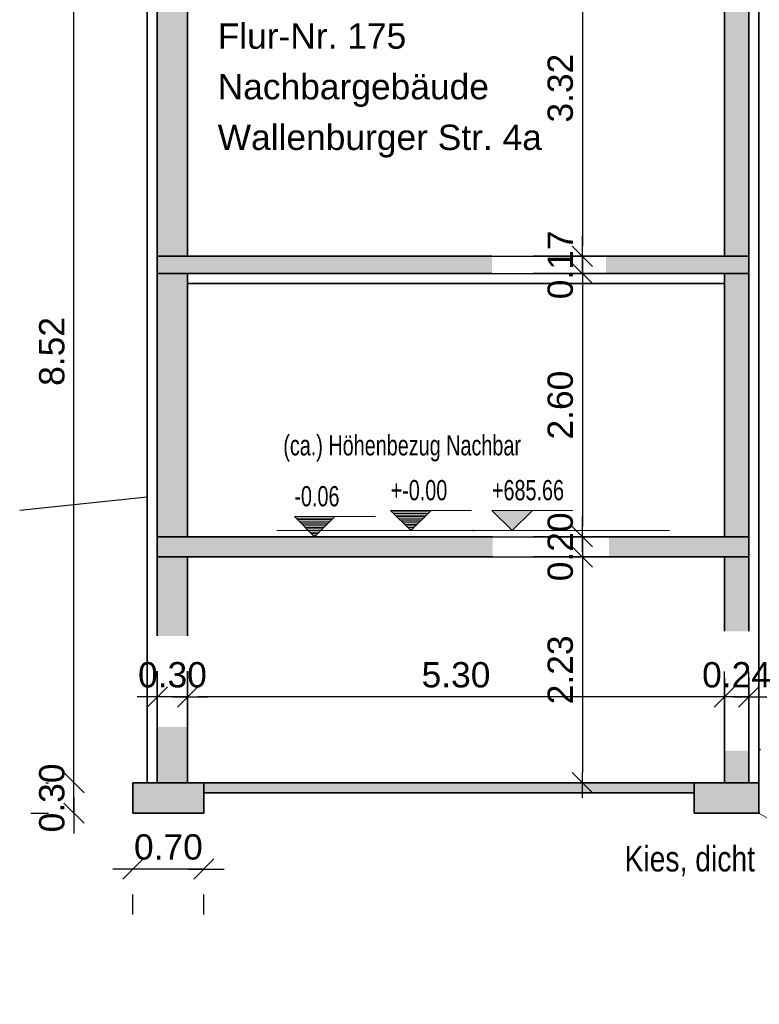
# Model space of a CAD drawing. Header units: metres. Extents: x 0 to 119, y 1 to 83.
# Tile 12 of 29: x 0.47 to 7.77, y 66.7 to 76.42. Entities that reach past the tile are written whole.
import ezdxf

# ---------------------------------------------------------------- set-up
doc = ezdxf.new("R2010")
doc.units = ezdxf.units.M
doc.linetypes.add('DURCHG', pattern=[0])
doc.linetypes.add('PUNKTE', pattern=[0.15, 0.05, -0.1])
for name, color, linetype in [('Bodenprofil', 7, 'Continuous'), ('Gel_nde', 7, 'Continuous'), ('MAKET', 7, 'Continuous'), ('Nachbargeb_ude', 7, 'Continuous')]:
    doc.layers.add(name, color=color, linetype=linetype)
doc.styles.add('Arial', font='arial.ttf')
doc.dimstyles.new('ISBSTRICH4E', dxfattribs={"dimtxt": 0.25, "dimasz": 0.1, "dimexe": 0.25, "dimexo": 1, "dimgap": 0.09, "dimtad": 1, "dimzin": 0, "dimdsep": 46, "dimtxsty": 'Arial', "dimblk": 'ID4', "dimblk1": 'ID4', "dimblk2": 'ID4', "dimsah": 1, "dimcen": 0.09, "dimdle": 0.15, "dimclrd": 7, "dimclre": 7, "dimclrt": 7, "dimazin": 0, "dimtfac": 1, "dimtdec": 4, "dimtix": 1, "dimtmove": 2, "dimatfit": 3, "dimfxl": 1, "dimtvp": 0.004, "dimtolj": 1, "dimtzin": 0, "dimarcsym": 0})

# ---------------------------------------------------------------- blocks, each defined once
blk = doc.blocks.new('ID4')
at = {"color": 7, "linetype": 'DURCHG', "lineweight": 25}
for p, q in [((-1, -1), (1, 1)), ((1.5, 0), (-1, 0))]:
    blk.add_line(p, q, dxfattribs=at)
blk = doc.blocks.new('*D46')
at = {"layer": 'Defpoints', "color": 0}
for p in [(1.0045, 77.4068), (1.7275, 77.4068), (1.7275, 68.8868)]:
    blk.add_point(p, dxfattribs=at)
at = {"layer": 'MAKET', "color": 7, "lineweight": -2}
for p, q in [((0.7275, 77.4068), (0.7545, 77.4068)), ((1.0045, 68.9868), (1.0045, 77.3068)), ((0.7275, 68.8868), (0.7545, 68.8868))]:
    blk.add_line(p, q, dxfattribs=at)
at = {"layer": 'MAKET', "color": 7, "lineweight": -2, "xscale": 0.1, "yscale": 0.1, "zscale": 0.1}
for p, rotation in [((1.0045, 77.4068), 90), ((1.0045, 68.8868), 270)]:
    blk.add_blockref('ID4', p, dxfattribs=dict(at, rotation=rotation))
at = {"layer": 'MAKET', "color": 7, "insert": (0.7869, 73.1468), "char_height": 0.25, "attachment_point": 5, "rotation": 90, "style": 'Arial'}
blk.add_mtext('\\A1;8.52', dxfattribs=at)
blk = doc.blocks.new('*D47')
at = {"layer": 'Defpoints', "color": 0}
for p in [(1.0045, 68.8868), (1.7275, 68.8868), (1.5775, 68.5868)]:
    blk.add_point(p, dxfattribs=at)
at = {"layer": 'MAKET', "color": 7, "lineweight": -2}
for p, q in [((1.0045, 68.9868), (1.0045, 69.0868)), ((0.7275, 68.8868), (0.7545, 68.8868)), ((1.0045, 68.5868), (1.0045, 68.8868)), ((0.5775, 68.5868), (0.7545, 68.5868)), ((1.0045, 68.4868), (1.0045, 68.3868))]:
    blk.add_line(p, q, dxfattribs=at)
at = {"layer": 'MAKET', "color": 7, "lineweight": -2, "xscale": 0.1, "yscale": 0.1, "zscale": 0.1}
for p, rotation in [((1.0045, 68.8868), 270), ((1.0045, 68.5868), 90)]:
    blk.add_blockref('ID4', p, dxfattribs=dict(at, rotation=rotation))
at = {"layer": 'MAKET', "color": 7, "insert": (0.7868, 68.7368), "char_height": 0.25, "attachment_point": 5, "rotation": 90, "style": 'Arial'}
blk.add_mtext('\\A1;0.30', dxfattribs=at)
blk = doc.blocks.new('*D48')
at = {"layer": 'Defpoints', "color": 0}
for p in [(7.429, 69.7342), (7.429, 68.8868), (7.669, 68.8868)]:
    blk.add_point(p, dxfattribs=at)
at = {"layer": 'MAKET', "color": 7, "lineweight": -2}
for p, q in [((7.429, 69.8868), (7.429, 69.9842)), ((7.669, 69.8868), (7.669, 69.9842)), ((7.329, 69.7342), (7.229, 69.7342)), ((7.669, 69.7342), (7.429, 69.7342)), ((7.769, 69.7342), (7.869, 69.7342))]:
    blk.add_line(p, q, dxfattribs=at)
at = {"layer": 'MAKET', "color": 7, "lineweight": -2, "xscale": 0.1, "yscale": 0.1, "zscale": 0.1}
blk.add_blockref('ID4', (7.429, 69.7342), dxfattribs=at)
at = {"layer": 'MAKET', "color": 7, "lineweight": -2, "xscale": 0.1, "yscale": 0.1, "zscale": 0.1, "rotation": 180}
blk.add_blockref('ID4', (7.669, 69.7342), dxfattribs=at)
at = {"layer": 'MAKET', "color": 7, "insert": (7.549, 69.9518), "char_height": 0.25, "attachment_point": 5, "style": 'Arial'}
blk.add_mtext('\\A1;0.24', dxfattribs=at)
blk = doc.blocks.new('*D49')
at = {"layer": 'Defpoints', "color": 0}
for p in [(2.1275, 70.3371), (2.1275, 69.7342), (7.429, 68.8868)]:
    blk.add_point(p, dxfattribs=at)
at = {"layer": 'MAKET', "color": 7, "lineweight": -2}
for p, q in [((7.429, 69.8868), (7.429, 69.9842)), ((7.329, 69.7342), (2.2275, 69.7342)), ((2.1275, 69.3371), (2.1275, 69.4842))]:
    blk.add_line(p, q, dxfattribs=at)
at = {"layer": 'MAKET', "color": 7, "lineweight": -2, "xscale": 0.1, "yscale": 0.1, "zscale": 0.1, "rotation": 180}
blk.add_blockref('ID4', (2.1275, 69.7342), dxfattribs=at)
at = {"layer": 'MAKET', "color": 7, "lineweight": -2, "xscale": 0.1, "yscale": 0.1, "zscale": 0.1}
blk.add_blockref('ID4', (7.429, 69.7342), dxfattribs=at)
at = {"layer": 'MAKET', "color": 7, "insert": (4.7782, 69.9519), "char_height": 0.25, "attachment_point": 5, "style": 'Arial'}
blk.add_mtext('\\A1;5.30', dxfattribs=at)
blk = doc.blocks.new('*D50')
at = {"layer": 'Defpoints', "color": 0}
for p in [(1.8275, 70.3371), (2.1275, 70.3371), (1.8275, 69.7342)]:
    blk.add_point(p, dxfattribs=at)
at = {"layer": 'MAKET', "color": 7, "lineweight": -2}
for p, q in [((1.7275, 69.7342), (1.6275, 69.7342)), ((2.1275, 69.7342), (1.8275, 69.7342)), ((2.2275, 69.7342), (2.3275, 69.7342)), ((1.8275, 69.3371), (1.8275, 69.4842)), ((2.1275, 69.3371), (2.1275, 69.4842))]:
    blk.add_line(p, q, dxfattribs=at)
at = {"layer": 'MAKET', "color": 7, "lineweight": -2, "xscale": 0.1, "yscale": 0.1, "zscale": 0.1}
blk.add_blockref('ID4', (1.8275, 69.7342), dxfattribs=at)
at = {"layer": 'MAKET', "color": 7, "lineweight": -2, "xscale": 0.1, "yscale": 0.1, "zscale": 0.1, "rotation": 180}
blk.add_blockref('ID4', (2.1275, 69.7342), dxfattribs=at)
at = {"layer": 'MAKET', "color": 7, "insert": (1.9775, 69.9519), "char_height": 0.25, "attachment_point": 5, "style": 'Arial'}
blk.add_mtext('\\A1;0.30', dxfattribs=at)
blk = doc.blocks.new('*D51')
at = {"layer": 'Defpoints', "color": 0}
for p in [(1.5875, 68.5868), (2.2875, 68.5868), (1.5875, 68.034)]:
    blk.add_point(p, dxfattribs=at)
at = {"layer": 'MAKET', "color": 7, "lineweight": -2}
for p, q in [((1.4875, 68.034), (1.3875, 68.034)), ((2.2875, 68.034), (1.5875, 68.034)), ((2.3875, 68.034), (2.4875, 68.034)), ((1.5875, 67.5868), (1.5875, 67.784)), ((2.2875, 67.5868), (2.2875, 67.784))]:
    blk.add_line(p, q, dxfattribs=at)
at = {"layer": 'MAKET', "color": 7, "lineweight": -2, "xscale": 0.1, "yscale": 0.1, "zscale": 0.1}
blk.add_blockref('ID4', (1.5875, 68.034), dxfattribs=at)
at = {"layer": 'MAKET', "color": 7, "lineweight": -2, "xscale": 0.1, "yscale": 0.1, "zscale": 0.1, "rotation": 180}
blk.add_blockref('ID4', (2.2875, 68.034), dxfattribs=at)
at = {"layer": 'MAKET', "color": 7, "insert": (1.9375, 68.2516), "char_height": 0.25, "attachment_point": 5, "style": 'Arial'}
blk.add_mtext('\\A1;0.70', dxfattribs=at)
blk = doc.blocks.new('*D52')
at = {"layer": 'Defpoints', "color": 0}
for p in [(1.8275, 77.4068), (1.8275, 74.0868), (6.0268, 74.0868)]:
    blk.add_point(p, dxfattribs=at)
at = {"layer": 'MAKET', "color": 7, "lineweight": -2}
for p, q in [((2.8275, 77.4068), (6.2768, 77.4068)), ((6.0268, 77.3068), (6.0268, 74.1868)), ((2.8275, 74.0868), (6.2768, 74.0868))]:
    blk.add_line(p, q, dxfattribs=at)
at = {"layer": 'MAKET', "color": 7, "lineweight": -2, "xscale": 0.1, "yscale": 0.1, "zscale": 0.1}
for p, rotation in [((6.0268, 77.4068), 90), ((6.0268, 74.0868), 270)]:
    blk.add_blockref('ID4', p, dxfattribs=dict(at, rotation=rotation))
at = {"layer": 'MAKET', "color": 7, "insert": (5.8091, 75.7468), "char_height": 0.25, "attachment_point": 5, "rotation": 90, "style": 'Arial'}
blk.add_mtext('\\A1;3.32', dxfattribs=at)
blk = doc.blocks.new('*D53')
at = {"layer": 'Defpoints', "color": 0}
for p in [(1.8275, 74.0868), (1.8275, 73.9168), (6.0268, 73.9168)]:
    blk.add_point(p, dxfattribs=at)
at = {"layer": 'MAKET', "color": 7, "lineweight": -2}
for p, q in [((6.0268, 74.1868), (6.0268, 74.2868)), ((2.8275, 74.0868), (6.2768, 74.0868)), ((6.0268, 74.0868), (6.0268, 73.9168)), ((2.8275, 73.9168), (6.2768, 73.9168)), ((6.0268, 73.8168), (6.0268, 73.7168))]:
    blk.add_line(p, q, dxfattribs=at)
at = {"layer": 'MAKET', "color": 7, "lineweight": -2, "xscale": 0.1, "yscale": 0.1, "zscale": 0.1}
for p, rotation in [((6.0268, 74.0868), 270), ((6.0268, 73.9168), 90)]:
    blk.add_blockref('ID4', p, dxfattribs=dict(at, rotation=rotation))
at = {"layer": 'MAKET', "color": 7, "insert": (5.8092, 74.0018), "char_height": 0.25, "attachment_point": 5, "rotation": 90, "style": 'Arial'}
blk.add_mtext('\\A1;0.17', dxfattribs=at)
blk = doc.blocks.new('*D54')
at = {"layer": 'Defpoints', "color": 0}
for p in [(1.8275, 73.9168), (1.8275, 71.3168), (6.0268, 71.3168)]:
    blk.add_point(p, dxfattribs=at)
at = {"layer": 'MAKET', "color": 7, "lineweight": -2}
for p, q in [((2.8275, 73.9168), (6.2768, 73.9168)), ((6.0268, 73.8168), (6.0268, 71.4168)), ((2.8275, 71.3168), (6.2768, 71.3168))]:
    blk.add_line(p, q, dxfattribs=at)
at = {"layer": 'MAKET', "color": 7, "lineweight": -2, "xscale": 0.1, "yscale": 0.1, "zscale": 0.1}
for p, rotation in [((6.0268, 73.9168), 90), ((6.0268, 71.3168), 270)]:
    blk.add_blockref('ID4', p, dxfattribs=dict(at, rotation=rotation))
at = {"layer": 'MAKET', "color": 7, "insert": (5.8092, 72.6168), "char_height": 0.25, "attachment_point": 5, "rotation": 90, "style": 'Arial'}
blk.add_mtext('\\A1;2.60', dxfattribs=at)
blk = doc.blocks.new('*D55')
at = {"layer": 'Defpoints', "color": 0}
for p in [(1.8275, 71.3168), (1.8275, 71.1168), (6.0268, 71.1168)]:
    blk.add_point(p, dxfattribs=at)
at = {"layer": 'MAKET', "color": 7, "lineweight": -2}
for p, q in [((6.0268, 71.4168), (6.0268, 71.5168)), ((2.8275, 71.3168), (6.2768, 71.3168)), ((6.0268, 71.3168), (6.0268, 71.1168)), ((2.8275, 71.1168), (6.2768, 71.1168)), ((6.0268, 71.0168), (6.0268, 70.9168))]:
    blk.add_line(p, q, dxfattribs=at)
at = {"layer": 'MAKET', "color": 7, "lineweight": -2, "xscale": 0.1, "yscale": 0.1, "zscale": 0.1}
for p, rotation in [((6.0268, 71.3168), 270), ((6.0268, 71.1168), 90)]:
    blk.add_blockref('ID4', p, dxfattribs=dict(at, rotation=rotation))
at = {"layer": 'MAKET', "color": 7, "insert": (5.8092, 71.2168), "char_height": 0.25, "attachment_point": 5, "rotation": 90, "style": 'Arial'}
blk.add_mtext('\\A1;0.20', dxfattribs=at)
blk = doc.blocks.new('*D56')
at = {"layer": 'Defpoints', "color": 0}
for p in [(1.8275, 71.1168), (2.2775, 68.8868), (6.0268, 68.8868)]:
    blk.add_point(p, dxfattribs=at)
at = {"layer": 'MAKET', "color": 7, "lineweight": -2}
for p, q in [((2.8275, 71.1168), (6.2768, 71.1168)), ((6.0268, 71.0168), (6.0268, 68.9868)), ((3.2775, 68.8868), (6.2768, 68.8868))]:
    blk.add_line(p, q, dxfattribs=at)
at = {"layer": 'MAKET', "color": 7, "lineweight": -2, "xscale": 0.1, "yscale": 0.1, "zscale": 0.1}
for p, rotation in [((6.0268, 71.1168), 90), ((6.0268, 68.8868), 270)]:
    blk.add_blockref('ID4', p, dxfattribs=dict(at, rotation=rotation))
at = {"layer": 'MAKET', "color": 7, "insert": (5.8091, 70.0018), "char_height": 0.25, "attachment_point": 5, "rotation": 90, "style": 'Arial'}
blk.add_mtext('\\A1;2.23', dxfattribs=at)
blk = doc.blocks.new('DIM51')
at = {"layer": 'Nachbargeb_ude', "color": 7, "linetype": 'DURCHG', "lineweight": 18}
for p, q in [((4.7595, 78.6368), (4.5595, 78.8368)), ((4.5595, 78.8368), (5.3595, 78.8368)), ((4.5749, 78.8214), (4.9441, 78.8214)), ((4.5903, 78.806), (4.9287, 78.806)), ((4.6056, 78.7907), (4.9133, 78.7907)), ((4.621, 78.7753), (4.898, 78.7753)), ((4.9595, 78.8368), (4.7595, 78.6368)), ((4.6364, 78.7599), (4.8826, 78.7599)), ((4.6518, 78.7445), (4.8672, 78.7445)), ((4.6672, 78.7291), (4.8518, 78.7291)), ((4.6826, 78.7137), (4.8364, 78.7137)), ((4.698, 78.6984), (4.821, 78.6984)), ((4.7133, 78.683), (4.8056, 78.683)), ((4.5595, 78.6368), (4.9595, 78.6368)), ((4.7287, 78.6676), (4.7903, 78.6676)), ((4.7441, 78.6522), (4.7749, 78.6522)), ((4.5475, 77.4068), (4.3475, 77.6068)), ((4.3475, 77.6068), (5.1475, 77.6068)), ((4.7475, 77.6068), (4.5475, 77.4068)), ((4.3629, 77.5914), (4.7321, 77.5914)), ((4.3782, 77.576), (4.7167, 77.576)), ((4.3936, 77.5607), (4.7013, 77.5607)), ((4.409, 77.5453), (4.6859, 77.5453)), ((4.4244, 77.5299), (4.6706, 77.5299)), ((4.4398, 77.5145), (4.6552, 77.5145)), ((4.3475, 77.4068), (4.7475, 77.4068)), ((4.4552, 77.4991), (4.6398, 77.4991)), ((4.4706, 77.4837), (4.6244, 77.4837)), ((4.4859, 77.4684), (4.609, 77.4684)), ((4.5013, 77.453), (4.5936, 77.453)), ((4.5167, 77.4376), (4.5782, 77.4376)), ((4.5321, 77.4222), (4.5629, 77.4222)), ((4.3322, 71.3768), (4.1322, 71.5768)), ((4.1322, 71.5768), (4.9322, 71.5768)), ((4.5322, 71.5768), (4.3322, 71.3768)), ((3.3814, 71.3168), (3.1814, 71.5168)), ((3.1814, 71.5168), (3.9814, 71.5168)), ((3.1968, 71.5014), (3.566, 71.5014)), ((3.2121, 71.486), (3.5506, 71.486)), ((3.5814, 71.5168), (3.3814, 71.3168)), ((4.1475, 71.5614), (4.5168, 71.5614)), ((4.1629, 71.546), (4.5014, 71.546)), ((4.1783, 71.5307), (4.486, 71.5307)), ((4.1937, 71.5153), (4.4706, 71.5153)), ((4.2091, 71.4999), (4.4552, 71.4999)), ((4.2245, 71.4845), (4.4398, 71.4845)), ((3.2275, 71.4707), (3.5352, 71.4707)), ((3.2429, 71.4553), (3.5198, 71.4553)), ((3.2583, 71.4399), (3.5045, 71.4399)), ((3.2737, 71.4245), (3.4891, 71.4245)), ((3.2891, 71.4091), (3.4737, 71.4091)), ((3.3045, 71.3937), (3.4583, 71.3937)), ((3.3198, 71.3784), (3.4429, 71.3784)), ((4.1322, 71.3768), (4.5322, 71.3768)), ((4.2398, 71.4691), (4.4245, 71.4691)), ((4.2552, 71.4537), (4.4091, 71.4537)), ((4.2706, 71.4384), (4.3937, 71.4384)), ((4.286, 71.423), (4.3783, 71.423)), ((4.3014, 71.4076), (4.3629, 71.4076)), ((4.3168, 71.3922), (4.3475, 71.3922)), ((3.1814, 71.3168), (3.5814, 71.3168)), ((3.3352, 71.363), (3.4275, 71.363)), ((3.3506, 71.3476), (3.4121, 71.3476)), ((3.366, 71.3322), (3.3968, 71.3322))]:
    blk.add_line(p, q, dxfattribs=at)
at = {"layer": 'Nachbargeb_ude', "color": 4}
for p in [(4.7982, 78.6368), (4.7982, 77.4068), (4.9475, 71.3768), (3.0069, 71.3168)]:
    blk.add_point(p, dxfattribs=at)
at = {"layer": 'Nachbargeb_ude', "color": 7, "style": 'Arial', "width": 0.7}
for s, p in [('+7.26', (4.5595, 78.9368)), ('+6.03', (4.3475, 77.7068)), ('+-0.00', (4.1322, 71.6768)), ('-0.06', (3.1814, 71.6168))]:
    blk.add_text(s, height=0.2, dxfattribs=at).set_placement(p)
blk = doc.blocks.new('DIM320')
at = {"layer": 'Nachbargeb_ude', "color": 7, "linetype": 'DURCHG', "lineweight": 18}
for p, q in [((9.5592, 68.2668), (9.3592, 68.4668)), ((9.3592, 68.4668), (10.1592, 68.4668)), ((9.7592, 68.4668), (9.5592, 68.2668)), ((9.3592, 68.2668), (9.7592, 68.2668))]:
    blk.add_line(p, q, dxfattribs=at)
at = {"layer": 'Nachbargeb_ude', "color": 4}
for p in [(11.624, 71.9201), (4.9475, 71.3768), (9.7769, 70.2168), (7.779, 69.2144), (8.8938, 68.2668)]:
    blk.add_point(p, dxfattribs=at)
blk = doc.blocks.new('DIM323')
at = {"layer": 'Nachbargeb_ude', "color": 7, "linetype": 'DURCHG', "lineweight": 18}
for p, q in [((5.3329, 71.3768), (5.1329, 71.5768)), ((5.1329, 71.5768), (5.9329, 71.5768)), ((5.5329, 71.5768), (5.3329, 71.3768)), ((5.1329, 71.3768), (5.5329, 71.3768))]:
    blk.add_line(p, q, dxfattribs=at)
at = {"layer": 'Nachbargeb_ude', "color": 7, "style": 'Arial', "width": 0.7}
blk.add_text('+684.50', height=0.2, dxfattribs=at).set_placement((9.3332, 70.5168))
blk = doc.blocks.new('DIM324')
at = {"layer": 'Nachbargeb_ude', "color": 7, "linetype": 'DURCHG', "lineweight": 18}
for p, q in [((11.0462, 71.9201), (10.8462, 71.7201)), ((10.8462, 71.9201), (11.2462, 71.9201)), ((11.2462, 71.7201), (11.0462, 71.9201)), ((10.8462, 71.7201), (11.6462, 71.7201))]:
    blk.add_line(p, q, dxfattribs=at)
at = {"layer": 'Nachbargeb_ude', "color": 7, "style": 'Arial', "width": 0.7}
blk.add_text('+685.66', height=0.2, dxfattribs=at).set_placement((5.1329, 71.6768))

msp = doc.modelspace()

# ---------------------------------------------------------------- hatches: boundary and pattern name
at = {"layer": 'MAKET'}
msp.add_hatch(color=7, dxfattribs=at).paths.add_polyline_path([(5.3329, 71.3768), (5.5329, 71.5768), (5.1329, 71.5768)])
at = {"layer": 'Nachbargeb_ude'}
for points in [[(1.8275, 71.3168), (2.1275, 71.3168), (2.1275, 77.4068), (1.8275, 77.4068)], [(7.429, 71.3168), (7.669, 71.3168), (7.669, 77.4068), (7.429, 77.4068)], [(2.1275, 73.9168), (5.1344, 73.9168), (5.1344, 74.0868), (2.1275, 74.0868)], [(6.2611, 73.9168), (7.429, 73.9168), (7.429, 74.0868), (6.2611, 74.0868)], [(1.8275, 71.1168), (5.1402, 71.1168), (5.1402, 71.3168), (1.8275, 71.3168)], [(6.2902, 71.1168), (7.429, 71.1168), (7.429, 71.3168), (6.2902, 71.3168)], [(7.429, 70.3831), (7.669, 70.3831), (7.669, 71.3168), (7.429, 71.3168)], [(1.8275, 70.3371), (2.1275, 70.3371), (2.1275, 71.1168), (1.8275, 71.1168)], [(1.8275, 68.8868), (2.1275, 68.8868), (2.1275, 69.4382), (1.8275, 69.4382)], [(7.429, 68.8868), (7.669, 68.8868), (7.669, 69.205), (7.429, 69.205)], [(1.5875, 68.5868), (2.2875, 68.5868), (2.2875, 68.8868), (1.5875, 68.8868)], [(2.2775, 68.7868), (7.169, 68.7868), (7.169, 68.8868), (2.2775, 68.8868)], [(7.129, 68.5868), (7.769, 68.5868), (7.769, 68.8868), (7.129, 68.8868)]]:
    msp.add_hatch(color=7, dxfattribs=at).paths.add_polyline_path(points)

# ---------------------------------------------------------------- linework, layer by layer
at = {"layer": 'Gel_nde', "color": 84, "linetype": 'DURCHG', "lineweight": 25}
msp.add_line((1.7275, 71.7068), (0.4686, 71.5764), dxfattribs=at)
at = {"layer": 'Nachbargeb_ude', "color": 7, "linetype": 'DURCHG', "lineweight": 35}
for p, q in [((1.7275, 68.8868), (1.7275, 77.4068)), ((1.8275, 70.3371), (1.8275, 77.4068)), ((2.1275, 77.4068), (2.1275, 74.0868)), ((7.429, 77.4068), (7.429, 74.0868)), ((7.669, 77.4068), (7.669, 70.3831)), ((7.769, 77.4068), (7.769, 68.5868)), ((1.8275, 74.0868), (5.1344, 74.0868)), ((5.5408, 74.0868), (7.669, 74.0868)), ((1.8275, 73.9168), (5.1344, 73.9168)), ((2.1275, 73.9168), (2.1275, 71.3168)), ((5.5408, 73.9168), (7.669, 73.9168)), ((7.429, 73.9168), (7.429, 71.3168)), ((2.1275, 73.8168), (7.429, 73.8168)), ((1.8275, 71.3168), (5.1402, 71.3168)), ((5.5408, 71.3168), (7.669, 71.3168)), ((1.8275, 71.1168), (5.1402, 71.1168)), ((2.1275, 70.3371), (2.1275, 71.1168)), ((5.5408, 71.1168), (7.669, 71.1168)), ((7.429, 70.3831), (7.429, 71.1168)), ((1.8275, 68.8868), (1.8275, 69.9896)), ((2.1275, 68.8868), (2.1275, 69.9896)), ((7.429, 68.8868), (7.429, 69.9232)), ((7.669, 69.9232), (7.669, 68.8868)), ((1.5875, 68.8868), (2.2775, 68.8868)), ((1.5875, 68.8868), (1.5875, 68.5868)), ((2.2775, 68.8868), (7.169, 68.8868)), ((2.2875, 68.8868), (2.2875, 68.5868)), ((7.129, 68.8868), (7.129, 68.5868)), ((7.769, 68.8868), (7.169, 68.8868)), ((2.2875, 68.7868), (7.129, 68.7868)), ((1.5875, 68.5868), (2.2875, 68.5868)), ((7.779, 68.5868), (7.129, 68.5868))]:
    msp.add_line(p, q, dxfattribs=at)
at = {"layer": 'Nachbargeb_ude', "color": 7, "linetype": 'DURCHG', "lineweight": 18}
msp.add_line((3.0069, 71.3768), (6.888, 71.3768), dxfattribs=at)
at = {"layer": 'Nachbargeb_ude', "color": 8, "linetype": 'PUNKTE', "lineweight": 9}
msp.add_line((7.769, 68.5868), (11.0391, 66.6988), dxfattribs=at)

# ---------------------------------------------------------------- block references
for name in ['DIM51', 'DIM320', 'DIM324', 'DIM323']:
    msp.add_blockref(name, (0, 0))

# ---------------------------------------------------------------- texts
at = {"layer": 'Bodenprofil', "color": 84, "style": 'Arial', "width": 0.8}
msp.add_text('Kies, dicht', height=0.25, rotation=360, dxfattribs=at).set_placement((6.4427, 68.0107))
at = {"layer": 'Nachbargeb_ude', "color": 7, "style": 'Arial'}
for s, p in [('Flur-Nr. 175', (2.4241, 76.1365)), ('Nachbargebäude', (2.4241, 75.6365)), ('Wallenburger Str. 4a', (2.4241, 75.1365))]:
    msp.add_text(s, height=0.25, dxfattribs=at).set_placement(p)
at = {"layer": 'Nachbargeb_ude', "color": 7, "style": 'Arial', "width": 0.7}
msp.add_text('(ca.) Höhenbezug Nachbar', height=0.2, dxfattribs=at).set_placement((3.0723, 72.1197))

# ---------------------------------------------------------------- dimensions: what is measured, and where the dimension line sits
at = {"layer": 'MAKET'}
for base, p1, p2, picture, middle in [((1.0045, 77.4068), (1.7275, 68.8868), (1.7275, 77.4068), '*D46', (0.7869, 73.1468)), ((6.0268, 74.0868), (1.8275, 77.4068), (1.8275, 74.0868), '*D52', (5.8091, 75.7468)), ((6.0268, 73.9168), (1.8275, 74.0868), (1.8275, 73.9168), '*D53', (5.8092, 74.0018)), ((6.0268, 71.3168), (1.8275, 73.9168), (1.8275, 71.3168), '*D54', (5.8092, 72.6168)), ((6.0268, 71.1168), (1.8275, 71.3168), (1.8275, 71.1168), '*D55', (5.8092, 71.2168)), ((6.0268, 68.8868), (1.8275, 71.1168), (2.2775, 68.8868), '*D56', (5.8091, 70.0018)), ((1.0045, 68.8868), (1.5775, 68.5868), (1.7275, 68.8868), '*D47', (0.7868, 68.7368))]:
    dim = msp.add_linear_dim(base=base, p1=p1, p2=p2, angle=90, dimstyle='ISBSTRICH4E', override={"dimasz": 0.1}, dxfattribs=at)
    dim.commit()
    dim.dimension.update_dxf_attribs({"geometry": picture, "text_midpoint": middle})
for base, p1, p2, picture, middle in [((1.8275, 69.7342), (2.1275, 70.3371), (1.8275, 70.3371), '*D50', (1.9775, 69.9519)), ((2.1275, 69.7342), (7.429, 68.8868), (2.1275, 70.3371), '*D49', (4.7782, 69.9519)), ((7.429, 69.7342), (7.669, 68.8868), (7.429, 68.8868), '*D48', (7.549, 69.9518)), ((1.5875, 68.034), (2.2875, 68.5868), (1.5875, 68.5868), '*D51', (1.9375, 68.2516))]:
    dim = msp.add_linear_dim(base=base, p1=p1, p2=p2, dimstyle='ISBSTRICH4E', override={"dimasz": 0.1}, dxfattribs=at)
    dim.commit()
    dim.dimension.update_dxf_attribs({"geometry": picture, "text_midpoint": middle})

doc.saveas('drawing.dxf')
